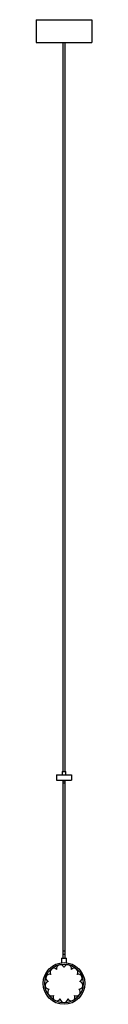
# Paper-space layout '_Izquierda' of a CAD drawing. Header units: inches. Extents: x -2.2 to 2.2, y -1.6 to 74.6.
import ezdxf

# ---------------------------------------------------------------- set-up
doc = ezdxf.new("R2010")
doc.units = ezdxf.units.IN
doc.header["$MEASUREMENT"] = 0

psp = doc.layouts.new('_Izquierda')

# ---------------------------------------------------------------- linework, layer by layer
at = {"color": 7, "linetype": 'Continuous', "lineweight": 25}
for p, q in [((-2.165, 74.605), (-2.165, 72.835)), ((-2.165, 74.605), (2.165, 74.605)), ((2.165, 74.605), (2.165, 72.835)), ((-2.165, 72.835), (2.165, 72.835)), ((-0.098, 72.835), (-0.098, 16.417)), ((0.098, 16.417), (0.098, 72.835)), ((-0.591, 16.142), (0.591, 16.142)), ((-0.591, 16.142), (-0.591, 15.748)), ((-0.138, 16.417), (-0.138, 16.142)), ((-0.138, 16.417), (0.138, 16.417)), ((0.138, 16.142), (0.138, 16.417)), ((0.591, 16.142), (0.591, 15.748)), ((-0.591, 15.748), (0.591, 15.748)), ((-0.098, 15.748), (-0.098, 1.969)), ((0.098, 15.665), (-0.098, 15.665)), ((0.098, 1.969), (0.098, 15.748)), ((-0.197, 1.969), (-0.197, 1.602)), ((-0.197, 1.969), (0.197, 1.969)), ((0.098, 2.248), (-0.098, 2.248)), ((0.197, 1.602), (0.197, 1.969))]:
    psp.add_line(p, q, dxfattribs=at)
at = {"color": 7, "linetype": 'Continuous', "lineweight": 25, "flags": 128}
for points in [[(0.098, 15.455), (0.091, 15.475), (0.07, 15.492), (0.038, 15.503), (0, 15.507), (-0.038, 15.503), (-0.07, 15.492), (-0.091, 15.475), (-0.098, 15.455)], [(0.098, 2.459), (0.091, 2.479), (0.07, 2.496), (0.038, 2.507), (0, 2.511), (-0.038, 2.507), (-0.07, 2.496), (-0.091, 2.479), (-0.098, 2.459)]]:
    psp.add_lwpolyline(points, dxfattribs=at)
at = {"color": 7, "linetype": 'Continuous', "lineweight": 25}
for radius in [1.614, 1.496]:
    psp.add_circle((0, 0), radius, dxfattribs=at)
for centre, start, end in [((-0.783, 0.884), 44.50357, 218.57335), ((-0.283, 1.147), 16.81126, 190.88104), ((0.283, 1.147), 349.11896, 163.18874), ((0.783, 0.884), 321.42665, 135.49643), ((-1.172, -0.142), 99.88819, 273.95797), ((-1.104, 0.419), 72.19588, 246.26566), ((1.104, 0.419), 293.73434, 107.80412), ((1.172, -0.142), 266.04203, 80.11181), ((-0.972, -0.671), 127.58049, 301.65027), ((0.972, -0.671), 238.34973, 52.41951), ((-0.549, -1.046), 155.2728, 329.34258), ((0, -1.181), 182.96511, 357.03489), ((0.549, -1.046), 210.65742, 24.7272)]:
    psp.add_arc(centre, 0.295, start, end, dxfattribs=at)

doc.saveas('drawing.dxf')
